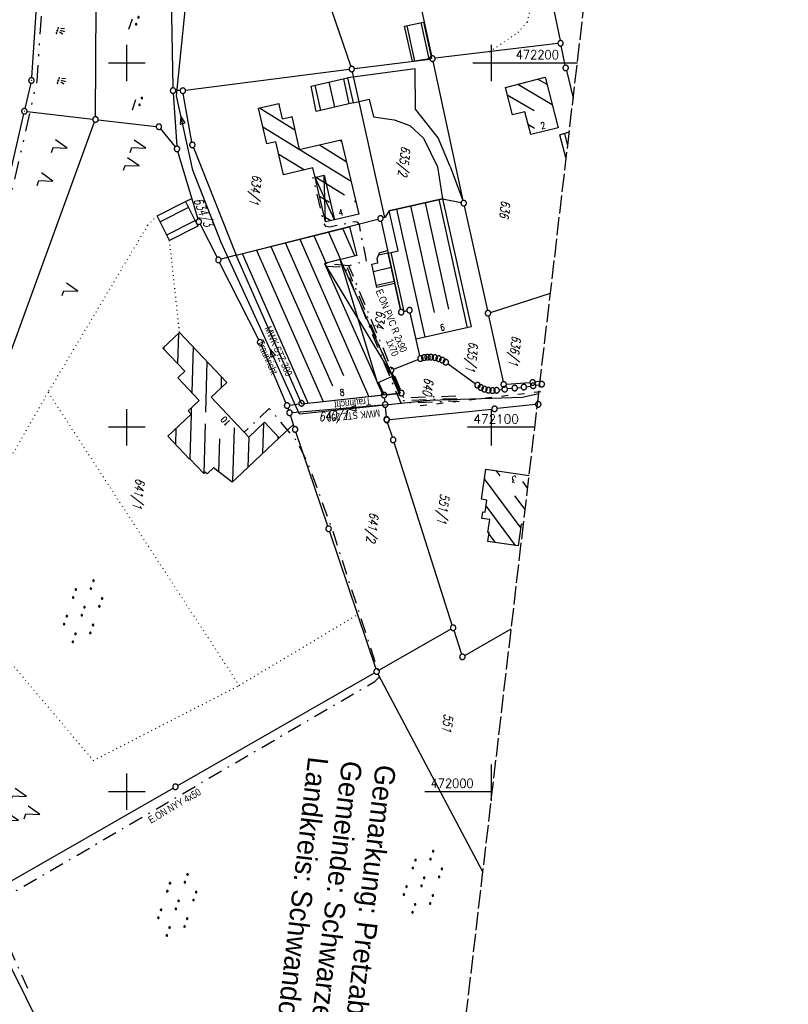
# Model space of a CAD drawing. Extents: x 510637 to 511182, y 471777 to 472747.
# Tile 16 of 42: x 510971 to 511182, y 471942 to 472212. Entities that reach past the tile are written whole.
import ezdxf
from ezdxf.enums import TextEntityAlignment as Align

# ---------------------------------------------------------------- set-up
doc = ezdxf.new("R2010")
doc.units = 0
doc.header["$LTSCALE"] = 10
doc.header["$MEASUREMENT"] = 0
for name, pattern in [('ACAD_ISO03W100', [30, 12, -18]), ('LT00', [0]), ('LT08', [0.42, 0.2, -0.1, 0.02, -0.1]), ('LT09', [0.54, 0.2, -0.1, 0.02, -0.1, 0.02, -0.1]), ('LT14', [0.6, 0.5, -0.1]), ('PUNKTX2_STR', [0.6, 0.1, -0.5])]:
    doc.linetypes.add(name, pattern=pattern)
doc.layers.get('0').update_dxf_attribs({"linetype": 'LT00'})
doc.layers.add('-BLATT_94-RAND', color=7, linetype='LT14', plot=False)
for name, color, linetype in [('ABWASSERLTG', 24, 'LT00'), ('ABWASSERLTG_FLIEßPF', 26, 'Continuous'), ('ABWASSERLTG_TEXT', 26, 'Continuous'), ('DFK_AB_L', 21, 'LT00'), ('DFK_AB_P', 7, 'LT00'), ('DFK_BEB_SCHR', 254, 'LT00'), ('DFK_BEBAUUNG', 250, 'LT00'), ('DFK_FLUR_NR', 250, 'LT00'), ('DFK_GZPKT', 250, 'LT00'), ('DFK_KATASTER', 250, 'LT00'), ('DFK_NUTZUNG', 250, 'LT00'), ('DFK_NUTZUNGSGRENZE', 70, 'PUNKTX2_STR'), ('DFK_TOPO-ANL', 252, 'LT00'), ('GEMARKUNGSGRENZE', 3, 'LT09'), ('GRENZNAME', 250, 'Continuous'), ('STROM_TEXT', 80, 'Continuous'), ('STROM_UNTER', 80, 'LT08'), ('V94_RASTER', 250, 'LT00'), ('WASSERLTG', 130, 'ACAD_ISO03W100')]:
    doc.layers.add(name, color=color, linetype=linetype)
doc.styles.get("Standard").update_dxf_attribs({"font": 'romans.shx'})
doc.styles.add('UNIR-H', font='unir_h.shx', dxfattribs={"width": 0.8})
doc.styles.add('Versorgungsltg', font='ARIAL.TTF', dxfattribs={"width": 0.8, "height": 2})

# ---------------------------------------------------------------- blocks, each defined once
blk = doc.blocks.new('SYMB7110')
at = {"color": 0, "linetype": 'ByBlock'}
for p, q in [((-0.515, 0.392919), (-0.515, 0.367081)), ((-0.51, 0.362895), (-0.51, 0.397105)), ((-0.505, 0.399164), (-0.505, 0.360836)), ((-0.5, 0.360204), (-0.5, 0.399796)), ((-0.495, 0.399164), (-0.495, 0.360836)), ((-0.49, 0.362895), (-0.49, 0.397105)), ((-0.485, 0.392919), (-0.485, 0.367081)), ((-0.48, 0.379874), (-0.48, 0.380145)), ((-0.285, 0.392919), (-0.285, 0.367081)), ((-0.28, 0.362895), (-0.28, 0.397105)), ((-0.275, 0.399164), (-0.275, 0.360836)), ((-0.27, 0.360204), (-0.27, 0.399796)), ((-0.265, 0.399164), (-0.265, 0.360836)), ((-0.26, 0.362895), (-0.26, 0.397105)), ((-0.255, 0.392919), (-0.255, 0.367081)), ((-0.25, 0.379874), (-0.25, 0.380146)), ((0.255, 0.392919), (0.255, 0.367081)), ((0.26, 0.362895), (0.26, 0.397105)), ((0.265, 0.399164), (0.265, 0.360836)), ((0.27, 0.360204), (0.27, 0.399796)), ((0.275, 0.399164), (0.275, 0.360836)), ((0.28, 0.362895), (0.28, 0.397105)), ((0.285, 0.392919), (0.285, 0.367081)), ((0.29, 0.379874), (0.29, 0.380145)), ((0.485, 0.392919), (0.485, 0.367081)), ((0.49, 0.362895), (0.49, 0.397105)), ((0.495, 0.399164), (0.495, 0.360836)), ((0.5, 0.360204), (0.5, 0.399796)), ((0.505, 0.399164), (0.505, 0.360836)), ((0.51, 0.362895), (0.51, 0.397105)), ((0.515, 0.392919), (0.515, 0.367081)), ((0.52, 0.379874), (0.52, 0.380146)), ((-0.9, 0.012919), (-0.9, -0.012919)), ((-0.895, -0.017106), (-0.895, 0.017105)), ((-0.89, 0.019164), (-0.89, -0.019164)), ((-0.885, -0.019797), (-0.885, 0.019796)), ((-0.88, 0.019164), (-0.88, -0.019164)), ((-0.875, -0.017106), (-0.875, 0.017105)), ((-0.87, 0.012919), (-0.87, -0.012919)), ((-0.865, -0.000126), (-0.865, 0.000145)), ((-0.67, 0.012919), (-0.67, -0.012919)), ((-0.665, -0.017106), (-0.665, 0.017105)), ((-0.66, 0.019164), (-0.66, -0.019164)), ((-0.655, -0.019797), (-0.655, 0.019796)), ((-0.65, 0.019164), (-0.65, -0.019164)), ((-0.645, -0.017106), (-0.645, 0.017105)), ((-0.64, 0.012919), (-0.64, -0.012919)), ((-0.635, -0.000126), (-0.635, 0.000145)), ((-0.13, 0.012919), (-0.13, -0.012919)), ((-0.125, -0.017105), (-0.125, 0.017105)), ((-0.12, 0.019164), (-0.12, -0.019164)), ((-0.115, -0.019796), (-0.115, 0.019796)), ((-0.11, 0.019164), (-0.11, -0.019164)), ((-0.105, -0.017105), (-0.105, 0.017105)), ((-0.1, 0.012919), (-0.1, -0.012919)), ((-0.095, -0.000126), (-0.095, 0.000146)), ((0.1, 0.012919), (0.1, -0.012919)), ((0.105, -0.017105), (0.105, 0.017105)), ((0.11, 0.019164), (0.11, -0.019164)), ((0.115, -0.019796), (0.115, 0.019796)), ((0.12, 0.019164), (0.12, -0.019164)), ((0.125, -0.017105), (0.125, 0.017105)), ((0.13, 0.012919), (0.13, -0.012919)), ((0.135, -0.000126), (0.135, 0.000146)), ((0.64, 0.012919), (0.64, -0.012919)), ((0.645, -0.017105), (0.645, 0.017105)), ((0.65, 0.019164), (0.65, -0.019164)), ((0.655, -0.019796), (0.655, 0.019796)), ((0.66, 0.019164), (0.66, -0.019164)), ((0.665, -0.017105), (0.665, 0.017105)), ((0.67, 0.012919), (0.67, -0.012919)), ((0.675, -0.000126), (0.675, 0.000146)), ((0.87, 0.012919), (0.87, -0.012919)), ((0.875, -0.017105), (0.875, 0.017105)), ((0.88, 0.019164), (0.88, -0.019164)), ((0.885, -0.019796), (0.885, 0.019796)), ((0.89, 0.019164), (0.89, -0.019164)), ((0.895, -0.017105), (0.895, 0.017105)), ((0.9, 0.012919), (0.9, -0.012919)), ((0.905, -0.000126), (0.905, 0.000146)), ((-0.515, -0.367081), (-0.515, -0.392919)), ((-0.51, -0.397105), (-0.51, -0.362895)), ((-0.505, -0.360836), (-0.505, -0.399164)), ((-0.5, -0.399796), (-0.5, -0.360204)), ((-0.495, -0.360836), (-0.495, -0.399164)), ((-0.49, -0.397106), (-0.49, -0.362895)), ((-0.485, -0.367081), (-0.485, -0.392919)), ((-0.48, -0.380126), (-0.48, -0.379855)), ((-0.285, -0.367081), (-0.285, -0.392919)), ((-0.28, -0.397105), (-0.28, -0.362895)), ((-0.275, -0.360836), (-0.275, -0.399164)), ((-0.27, -0.399796), (-0.27, -0.360204)), ((-0.265, -0.360836), (-0.265, -0.399164)), ((-0.26, -0.397105), (-0.26, -0.362895)), ((-0.255, -0.367081), (-0.255, -0.392919)), ((-0.25, -0.380126), (-0.25, -0.379855)), ((0.255, -0.367081), (0.255, -0.392919)), ((0.26, -0.397105), (0.26, -0.362895)), ((0.265, -0.360836), (0.265, -0.399164)), ((0.27, -0.399796), (0.27, -0.360204)), ((0.275, -0.360836), (0.275, -0.399164)), ((0.28, -0.397105), (0.28, -0.362895)), ((0.285, -0.367081), (0.285, -0.392919)), ((0.29, -0.380126), (0.29, -0.379855)), ((0.485, -0.367081), (0.485, -0.392919)), ((0.49, -0.397105), (0.49, -0.362895)), ((0.495, -0.360836), (0.495, -0.399164)), ((0.5, -0.399796), (0.5, -0.360204)), ((0.505, -0.360836), (0.505, -0.399164)), ((0.51, -0.397105), (0.51, -0.362895)), ((0.515, -0.367081), (0.515, -0.392919)), ((0.52, -0.380126), (0.52, -0.379855))]:
    blk.add_line(p, q, dxfattribs=at)
for points in [[(-0.48, 0.38), (-0.481981, 0.388678), (-0.48753, 0.395637), (-0.49555, 0.399499), (-0.50445, 0.399499), (-0.51247, 0.395637), (-0.518019, 0.388678), (-0.52, 0.38), (-0.518019, 0.371322), (-0.51247, 0.364363), (-0.50445, 0.360501), (-0.49555, 0.360501), (-0.48753, 0.364363), (-0.481981, 0.371322), (-0.48, 0.38)], [(-0.25, 0.38), (-0.251981, 0.388678), (-0.25753, 0.395637), (-0.26555, 0.399499), (-0.27445, 0.399499), (-0.28247, 0.395637), (-0.288019, 0.388678), (-0.29, 0.38), (-0.288019, 0.371322), (-0.28247, 0.364363), (-0.27445, 0.360501), (-0.26555, 0.360501), (-0.25753, 0.364363), (-0.251981, 0.371322), (-0.25, 0.38)], [(0.29, 0.38), (0.288019, 0.388678), (0.28247, 0.395637), (0.27445, 0.399499), (0.26555, 0.399499), (0.25753, 0.395637), (0.251981, 0.388678), (0.25, 0.38), (0.251981, 0.371322), (0.25753, 0.364363), (0.26555, 0.360501), (0.27445, 0.360501), (0.28247, 0.364363), (0.288019, 0.371322), (0.29, 0.38)], [(0.52, 0.38), (0.518019, 0.388678), (0.51247, 0.395637), (0.50445, 0.399499), (0.495549, 0.399499), (0.48753, 0.395637), (0.481981, 0.388678), (0.48, 0.38), (0.481981, 0.371322), (0.48753, 0.364363), (0.495549, 0.360501), (0.50445, 0.360501), (0.51247, 0.364363), (0.518019, 0.371322), (0.52, 0.38)], [(-0.865, 0), (-0.866981, 0.008678), (-0.87253, 0.015637), (-0.88055, 0.019498), (-0.88945, 0.019498), (-0.89747, 0.015637), (-0.903019, 0.008678), (-0.905, 0)], [(-0.905, 0), (-0.903019, -0.008678), (-0.89747, -0.015637), (-0.88945, -0.019499), (-0.88055, -0.019499), (-0.87253, -0.015637), (-0.866981, -0.008678), (-0.865, 0)], [(-0.635, 0), (-0.636981, 0.008678), (-0.64253, 0.015637), (-0.65055, 0.019498), (-0.65945, 0.019498), (-0.66747, 0.015637), (-0.673019, 0.008678), (-0.675, 0)], [(-0.675, 0), (-0.673019, -0.008678), (-0.66747, -0.015637), (-0.65945, -0.019499), (-0.65055, -0.019499), (-0.64253, -0.015637), (-0.636981, -0.008678), (-0.635, 0)], [(-0.095, 0), (-0.096981, 0.008678), (-0.10253, 0.015637), (-0.11055, 0.019499), (-0.11945, 0.019499), (-0.12747, 0.015637), (-0.133019, 0.008678), (-0.135, 0)], [(-0.135, 0), (-0.133019, -0.008678), (-0.12747, -0.015637), (-0.11945, -0.019499), (-0.11055, -0.019499), (-0.10253, -0.015637), (-0.096981, -0.008678), (-0.095, 0)], [(0.135, 0), (0.133019, 0.008678), (0.12747, 0.015637), (0.11945, 0.019499), (0.11055, 0.019499), (0.10253, 0.015637), (0.096981, 0.008678), (0.095, 0)], [(0.095, 0), (0.096981, -0.008678), (0.10253, -0.015637), (0.11055, -0.019499), (0.11945, -0.019499), (0.12747, -0.015637), (0.133019, -0.008678), (0.135, 0)], [(0.675, 0), (0.673019, 0.008678), (0.66747, 0.015637), (0.65945, 0.019499), (0.65055, 0.019499), (0.64253, 0.015637), (0.636981, 0.008678), (0.635, 0)], [(0.635, 0), (0.636981, -0.008678), (0.64253, -0.015637), (0.65055, -0.019499), (0.65945, -0.019499), (0.66747, -0.015637), (0.673019, -0.008678), (0.675, 0)], [(0.905, 0), (0.903019, 0.008678), (0.89747, 0.015637), (0.88945, 0.019499), (0.88055, 0.019499), (0.87253, 0.015637), (0.866981, 0.008678), (0.865, 0)], [(0.865, 0), (0.866981, -0.008678), (0.87253, -0.015637), (0.88055, -0.019499), (0.88945, -0.019499), (0.89747, -0.015637), (0.903019, -0.008678), (0.905, 0)], [(-0.48, -0.38), (-0.481981, -0.371322), (-0.48753, -0.364363), (-0.49555, -0.360501), (-0.50445, -0.360501), (-0.51247, -0.364363), (-0.518019, -0.371322), (-0.52, -0.38), (-0.518019, -0.388678), (-0.51247, -0.395637), (-0.50445, -0.399499), (-0.49555, -0.399499), (-0.48753, -0.395637), (-0.481981, -0.388678), (-0.48, -0.38)], [(-0.25, -0.38), (-0.251981, -0.371322), (-0.25753, -0.364363), (-0.26555, -0.360501), (-0.27445, -0.360501), (-0.28247, -0.364363), (-0.288019, -0.371322), (-0.29, -0.38), (-0.288019, -0.388678), (-0.28247, -0.395637), (-0.27445, -0.399499), (-0.26555, -0.399499), (-0.25753, -0.395637), (-0.251981, -0.388678), (-0.25, -0.38)], [(0.29, -0.38), (0.288019, -0.371322), (0.28247, -0.364363), (0.27445, -0.360501), (0.26555, -0.360501), (0.25753, -0.364363), (0.251981, -0.371322), (0.25, -0.38), (0.251981, -0.388678), (0.25753, -0.395637), (0.26555, -0.399499), (0.27445, -0.399499), (0.28247, -0.395637), (0.288019, -0.388678), (0.29, -0.38)], [(0.52, -0.38), (0.518019, -0.371322), (0.51247, -0.364363), (0.50445, -0.360501), (0.495549, -0.360501), (0.48753, -0.364363), (0.481981, -0.371322), (0.48, -0.38), (0.481981, -0.388678), (0.48753, -0.395637), (0.495549, -0.399499), (0.50445, -0.399499), (0.51247, -0.395637), (0.518019, -0.388678), (0.52, -0.38)]]:
    blk.add_lwpolyline(points, dxfattribs=at)
blk = doc.blocks.new('SYMB7221')
at = {"color": 0, "linetype": 'ByBlock'}
for p, q in [((0, 0.435), (-0.11, 0.065)), ((0.11, 0.065), (0, 0.435)), ((0.25, 0.065), (0.11, 0.065)), ((-0.35, -0.065), (-0.46, -0.435)), ((0.35, -0.065), (0.24, -0.435))]:
    blk.add_line(p, q, dxfattribs=at)
for points in [[(-0.1, -0.435), (-0.24, -0.435), (-0.35, -0.065)], [(0.6, -0.435), (0.46, -0.435), (0.35, -0.065)]]:
    blk.add_lwpolyline(points, dxfattribs=at)
blk = doc.blocks.new('SYMB7271')
at = {"color": 0, "linetype": 'ByBlock'}
for p, q in [((-0.215, 0.087919), (-0.215, 0.062081)), ((-0.21, 0.057895), (-0.21, 0.092105)), ((-0.205, 0.094164), (-0.205, 0.055836)), ((-0.2, 0.055204), (-0.2, 0.094796)), ((-0.195, 0.094164), (-0.195, 0.055836)), ((-0.19, 0.057895), (-0.19, 0.092105)), ((-0.185, 0.087919), (-0.185, 0.062081)), ((-0.18, 0.074874), (-0.18, 0.075146)), ((-0.015, 0.087919), (-0.015, 0.062081)), ((-0.01, 0.057895), (-0.01, 0.092105)), ((-0.005, 0.094164), (-0.005, 0.055836)), ((0, 0.055204), (0, 0.094796)), ((0.005, 0.094164), (0.005, 0.055836)), ((0.01, 0.057895), (0.01, 0.092105)), ((0.015, 0.087919), (0.015, 0.062081)), ((0.02, 0.074874), (0.02, 0.075146)), ((-0.1, -0.075), (0.2, -0.075))]:
    blk.add_line(p, q, dxfattribs=at)
for points in [[(-0.18, 0.075), (-0.181981, 0.083678), (-0.18753, 0.090637), (-0.19555, 0.094499), (-0.20445, 0.094499), (-0.21247, 0.090637), (-0.218019, 0.083678), (-0.22, 0.075), (-0.218019, 0.066322), (-0.21247, 0.059363), (-0.20445, 0.055501), (-0.19555, 0.055501), (-0.18753, 0.059363), (-0.181981, 0.066322), (-0.18, 0.075)], [(0.00445, 0.094499), (-0.00445, 0.094499), (-0.01247, 0.090637), (-0.018019, 0.083678), (-0.02, 0.075), (-0.018019, 0.066322), (-0.01247, 0.059363), (-0.00445, 0.055501)], [(-0.00445, 0.055501), (0.00445, 0.055501), (0.01247, 0.059363), (0.018019, 0.066322), (0.02, 0.075)], [(0.02, 0.075), (0.018019, 0.083678), (0.01247, 0.090637), (0.00445, 0.094499)]]:
    blk.add_lwpolyline(points, dxfattribs=at)
blk = doc.blocks.new('SYMB7191')
at = {"color": 0, "linetype": 'ByBlock'}
for p, q in [((-0.05, 0), (-0.08, 0.1)), ((0, 0), (0, 0.12)), ((0.05, 0), (0.08, 0.1)), ((-0.039898, -0.076651), (-0.039898, -0.063349)), ((-0.019898, -0.076091), (-0.019898, -0.063909)), ((0.030102, -0.076652), (0.030102, -0.063349)), ((0.050102, -0.076091), (0.050102, -0.063909)), ((0.100102, -0.076652), (0.100102, -0.063349)), ((0.120102, -0.076091), (0.120102, -0.063909))]:
    blk.add_line(p, q, dxfattribs=at)
for points in [[(-0.018, -0.07), (-0.021515, -0.061515), (-0.03, -0.058), (-0.038485, -0.061515), (-0.042, -0.07), (-0.038485, -0.078485), (-0.03, -0.082), (-0.021515, -0.078485), (-0.018, -0.07)], [(0.052, -0.07), (0.048485, -0.061515), (0.04, -0.058), (0.031515, -0.061515), (0.028, -0.07), (0.031515, -0.078485), (0.04, -0.082), (0.048485, -0.078485), (0.052, -0.07)], [(0.122, -0.07), (0.118485, -0.061515), (0.11, -0.058), (0.101515, -0.061515), (0.098, -0.07), (0.101515, -0.078485), (0.11, -0.082), (0.118485, -0.078485), (0.122, -0.07)]]:
    blk.add_lwpolyline(points, dxfattribs=at)
blk = doc.blocks.new('SYMB7010')
at = {"color": 0, "linetype": 'ByBlock'}
for points in [[(-0.031408, 0.499213), (-0.093728, 0.49134), (-0.15457, 0.475719), (-0.212975, 0.452595), (-0.268021, 0.422333), (-0.31884, 0.385411), (-0.36463, 0.342411), (-0.40467, 0.29401), (-0.438329, 0.240973), (-0.465074, 0.184136), (-0.484486, 0.124395), (-0.496256, 0.062692), (-0.5002, 0)], [(-0.5002, 0), (-0.496256, -0.062692), (-0.484486, -0.124395), (-0.465075, -0.184136), (-0.438329, -0.240973), (-0.404671, -0.29401), (-0.36463, -0.342411), (-0.31884, -0.385411), (-0.268021, -0.422333), (-0.212975, -0.452595), (-0.154571, -0.475719), (-0.093728, -0.49134), (-0.031408, -0.499213), (0.031408, -0.499213)], [(0.5002, 0), (0.496256, 0.062692), (0.484485, 0.124395), (0.465074, 0.184136), (0.438329, 0.240973), (0.40467, 0.29401), (0.36463, 0.342411), (0.31884, 0.385411), (0.268021, 0.422333), (0.212975, 0.452595), (0.15457, 0.475719), (0.093728, 0.49134), (0.031408, 0.499213), (-0.031408, 0.499213)], [(0.031408, -0.499213), (0.093728, -0.491341), (0.15457, -0.475719), (0.212975, -0.452595), (0.268021, -0.422333), (0.31884, -0.385411), (0.36463, -0.342411), (0.404671, -0.294011), (0.438329, -0.240974), (0.465075, -0.184136), (0.484486, -0.124395), (0.496256, -0.062692), (0.500201, 0)]]:
    blk.add_lwpolyline(points, dxfattribs=at)
blk = doc.blocks.new('SYMB0003')
at = {"color": 0, "linetype": 'ByBlock'}
for p, q in [((-0.015712, 0), (0.010166, 0.012015)), ((0, -0.021257), (-0.015712, 0)), ((0.010166, 0.012015), (0, -0.021257))]:
    blk.add_line(p, q, dxfattribs=at)
for points in [[(-0.031395, 0.499013), (-0.093691, 0.491144), (-0.154509, 0.475528), (-0.21289, 0.452414), (-0.267913, 0.422164), (-0.318712, 0.385257), (-0.364484, 0.342274), (-0.404509, 0.293893), (-0.438154, 0.240877), (-0.464888, 0.184062), (-0.484292, 0.124345), (-0.496058, 0.062667), (-0.5, 0)], [(-0.5, 0), (-0.496058, -0.062667), (-0.484292, -0.124345), (-0.464888, -0.184062), (-0.438154, -0.240877), (-0.404509, -0.293893), (-0.364485, -0.342274), (-0.318712, -0.385257), (-0.267914, -0.422164), (-0.21289, -0.452414), (-0.154509, -0.475529), (-0.093691, -0.491144), (-0.031395, -0.499014), (0.031395, -0.499014)], [(0.5, 0), (0.496057, 0.062667), (0.484292, 0.124345), (0.464888, 0.184062), (0.438153, 0.240877), (0.404509, 0.293893), (0.364484, 0.342274), (0.318712, 0.385257), (0.267913, 0.422164), (0.21289, 0.452414), (0.154509, 0.475528), (0.093691, 0.491144), (0.031395, 0.499013), (-0.031395, 0.499013)], [(0.031395, -0.499014), (0.093691, -0.491144), (0.154509, -0.475529), (0.21289, -0.452414), (0.267914, -0.422164), (0.318712, -0.385257), (0.364485, -0.342274), (0.404509, -0.293893), (0.438154, -0.240877), (0.464889, -0.184062), (0.484292, -0.124345), (0.496058, -0.062667), (0.5, 0)]]:
    blk.add_lwpolyline(points, dxfattribs=at)
blk = doc.blocks.new('ABWASSER-FLIEßPF')
at = {"layer": 'ABWASSERLTG_FLIEßPF'}
for p, q in [((0, 0), (-0.211, 0.07)), ((-0.211, 0.07), (-0.211, -0.07)), ((-0.211, -0.07), (0, 0))]:
    blk.add_line(p, q, dxfattribs=at)
blk = doc.blocks.new('SYMB7222')
at = {"color": 0, "linetype": 'ByBlock'}
blk.add_line((0, 0.185), (-0.11, -0.185), dxfattribs=at)
blk.add_lwpolyline([(0.25, -0.185), (0.11, -0.185), (0, 0.185)], dxfattribs=at)

msp = doc.modelspace()

# ---------------------------------------------------------------- linework, layer by layer
at = {"layer": '-BLATT_94-RAND'}
msp.add_lwpolyline([(510744.52, 472747.01), (510637.26, 471828.25), (511074.29, 471777.23), (511181.55, 472695.99), (510744.52, 472747.01)], dxfattribs=at)
at = {"layer": 'ABWASSERLTG', "flags": 128}
msp.add_lwpolyline([(511113.04, 472109.13), (511108.53, 472108.13), (511083.16, 472107.36), (511047.4, 472103.62), (511036.66, 472127.18), (511025.93, 472150.73), (511018.09, 472170.53), (511013.63, 472190.92), (511019.55, 472249.61), (511025.67, 472284.32), (511009.72, 472288.09), (510999.66, 472289.3), (510993.33, 472313.48), (510984.25, 472349.64), (510982.77, 472360.62)], dxfattribs=at)
at = {"layer": 'DFK_AB_L'}
for p, q in [((510977.53, 472251.62), (510973.85, 472195.95)), ((510973.63, 472194.47), (510972.04, 472187.46)), ((510967.47, 472167.16), (510971.71, 472186))]:
    msp.add_line(p, q, dxfattribs=at)
at = {"layer": 'DFK_BEB_SCHR'}
for p, q in [((511076.86, 472210.19), (511078.99, 472200.52)), ((511082.96, 472201.1), (511080.76, 472211.06)), ((511051.63, 472193.89), (511053.16, 472186.94)), ((511057.06, 472187.84), (511055.53, 472194.76)), ((511059.43, 472195.64), (511060.96, 472188.74)), ((511107.28, 472194.13), (511116.75, 472188.56)), ((511115.33, 472194.03), (511112.75, 472195.55)), ((511111.79, 472186.84), (511104.43, 472191.17)), ((511036.44, 472187.65), (511046.11, 472181.66)), ((511110.09, 472183.2), (511111.92, 472182.12)), ((511061.53, 472167.41), (511037.31, 472182.4)), ((511120.1, 472180.62), (511120.99, 472177.23)), ((511052.86, 472177.48), (511060.23, 472172.91)), ((511058.94, 472178.42), (511058.42, 472178.74)), ((511041.72, 472174.97), (511048.73, 472170.63)), ((511043.2, 472169.35), (511042.99, 472169.48)), ((511051.63, 472168.83), (511059.72, 472163.82)), ((511055.63, 472161.65), (511052.91, 472163.34)), ((511062.46, 472162.12), (511062.82, 472161.9)), ((511081.84, 472161.6), (511088.31, 472132.38)), ((511093.53, 472127.3), (511085.75, 472162.47)), ((511016.92, 472160.3), (511009.18, 472156.4)), ((511074.03, 472159.88), (511081.82, 472124.7)), ((511084.4, 472131.52), (511077.94, 472160.74)), ((511010.97, 472152.82), (511018.71, 472156.72)), ((511054.19, 472157.84), (511056.02, 472156.7)), ((511055.32, 472153.54), (511058.62, 472146.04)), ((511062.56, 472147.02), (511059.26, 472154.51)), ((511059.55, 472114.13), (511043.5, 472150.61)), ((511047.44, 472151.58), (511066.45, 472108.38)), ((511054.69, 472145.06), (511051.38, 472152.56)), ((511031.68, 472147.67), (511049.8, 472106.51)), ((511053.96, 472106.97), (511035.62, 472148.65)), ((511039.56, 472149.63), (511056.41, 472111.35)), ((511071.72, 472147.81), (511069.08, 472147.2)), ((511076.15, 472131.77), (511072.57, 472147.96)), ((511067.69, 472142.78), (511072.58, 472143.91)), ((511073.45, 472140), (511068.55, 472138.87)), ((511014.03, 472117.39), (511014.27, 472125.84)), ((511010.15, 472121.96), (511010.14, 472121.51)), ((511018.16, 472122.13), (511017.81, 472109.49)), ((511021.66, 472104.14), (511022.05, 472118.01)), ((511025.93, 472113.89), (511025.85, 472110.78)), ((511074.79, 472109.32), (511072.73, 472113.95)), ((511069.08, 472112.32), (511070.62, 472108.85)), ((511017.69, 472105.32), (511017.64, 472103.57)), ((511017.64, 472103.55), (511017.3, 472091.33)), ((511013.41, 472095.29), (511013.53, 472099.67)), ((511021.19, 472087.34), (511021.57, 472100.96)), ((511029.13, 472085.08), (511029.54, 472099.8)), ((511037.35, 472092.85), (511037.58, 472101.22)), ((511025.46, 472096.86), (511025.2, 472087.75)), ((511033.47, 472097.32), (511033.24, 472088.97)), ((511041.48, 472097.4), (511041.46, 472096.74)), ((511098.11, 472085.81), (511108.11, 472072.33)), ((511102.49, 472086.62), (511101.4, 472088.09)), ((511108.6, 472085.1), (511110.01, 472083.2)), ((511109.33, 472077.4), (511106.53, 472081.17)), ((511106.7, 472067.52), (511098.59, 472078.45)), ((511099.4, 472070.65), (511101.11, 472068.35))]:
    msp.add_line(p, q, dxfattribs=at)
at = {"layer": 'DFK_BEBAUUNG'}
for p, q in [((511051.69, 472168.59), (511054.16, 472169.19)), ((511057, 472156.93), (511051.69, 472168.59)), ((511054.53, 472156.36), (511054.16, 472169.19)), ((511054.16, 472169.19), (511057, 472156.93)), ((511058.59, 472146.03), (511054.26, 472144.95)), ((511054.26, 472144.95), (511072.93, 472114.04)), ((511054.26, 472144.95), (511068.8, 472112.2)), ((511068.8, 472112.2), (511058.59, 472146.03)), ((511058.59, 472146.03), (511072.93, 472114.04)), ((511075.15, 472132.31), (511073.56, 472139.48)), ((511076.87, 472131.94), (511076.04, 472131.75)), ((511068.8, 472112.2), (511072.93, 472114.04))]:
    msp.add_line(p, q, dxfattribs=at)
for points in [[(511078.36, 472200.43, 0), (511076.24, 472210.05, 0), (511081.39, 472211.2, 0), (511083.6, 472201.19, 0), (511078.36, 472200.43, 0)], [(511060.58, 472195.9, 0), (511062.1, 472189, 0), (511051.92, 472186.65, 0), (511050.58, 472193.65, 0), (511060.58, 472195.9, 0)], [(511110.84, 472180.31, 0), (511109.21, 472186.59, 0), (511105.84, 472185.71, 0), (511103.89, 472193.24, 0), (511114.8, 472196.09, 0), (511118.4, 472182.21, 0), (511110.84, 472180.31, 0)], [(511058.84, 472178.84, 0), (511063.63, 472158.47, 0), (511057, 472156.93, 0), (511054.53, 472156.36, 0), (511051.69, 472168.59, 0), (511051.09, 472171.18, 0), (511043.03, 472169.31, 0), (511040.93, 472178.37, 0), (511038.4, 472177.78, 0), (511036.1, 472187.57, 0), (511041.71, 472188.87, 0), (511041.85, 472188.24, 0), (511042.66, 472184.67, 0), (511045.07, 472185.22, 0), (511045.29, 472185.27, 0), (511047.34, 472176.23, 0), (511058.84, 472178.84, 0)], [(511120.57, 472173.66, 0), (511118.85, 472180.22, 0), (511121.44, 472181.05, 0)], [(511019.48, 472155.19, 0), (511011.73, 472151.29, 0), (511008.35, 472158.07, 0), (511016.09, 472161.95, 0), (511019.48, 472155.19, 0)], [(511073.56, 472139.48, 0), (511071.73, 472147.75, 0), (511074.49, 472148.43, 0), (511072.02, 472159.43, 0), (511086.66, 472162.67, 0), (511094.53, 472127.52, 0), (511079.39, 472124.16, 0), (511077.76, 472131.38, 0)], [(511048.03, 472106.31, 0), (511030.01, 472147.26, 0), (511061.1, 472154.97, 0), (511063.13, 472147.16, 0), (511054.26, 472144.95, 0), (511068.8, 472112.2, 0), (511070.31, 472108.81, 0), (511048.03, 472106.31, 0)], [(511073.56, 472139.48, 0), (511068.66, 472138.35, 0), (511067.26, 472144.75, 0), (511068.93, 472145.1, 0), (511068.67, 472146.33, 0), (511069.39, 472147.88, 0), (511069.49, 472147.99, 0), (511071.57, 472148.47, 0), (511071.73, 472147.75, 0), (511073.56, 472139.48, 0)], [(511041.8, 472097.06, 0), (511030.09, 472085.99, 0), (511028.95, 472084.91, 0), (511023.78, 472088.82, 0), (511022.06, 472087.21, 0), (511021.53, 472087.74, 0), (511021.13, 472087.27, 0), (511017.3, 472091.33, 0), (511017.22, 472091.25, 0), (511011.28, 472097.54, 0), (511017.65, 472103.56, 0), (511016.79, 472104.47, 0), (511019.84, 472107.34, 0), (511014, 472113.53, 0), (511015.94, 472115.36, 0), (511009.92, 472121.74, 0), (511014.48, 472126.04, 0), (511027.45, 472112.28, 0), (511023.11, 472108.21, 0), (511033.44, 472097.29, 0), (511037.74, 472101.37, 0), (511041.8, 472097.06, 0)], [(511070.31, 472108.81, 0), (511068.8, 472112.2, 0), (511072.93, 472114.04, 0), (511075.02, 472109.35, 0), (511070.31, 472108.81, 0)], [(511108.86, 472073.31, 0), (511108.27, 472073.4, 0), (511107.38, 472067.42, 0), (511099.12, 472068.64, 0), (511099.46, 472071.07, 0), (511099.07, 472071.12, 0), (511099.6, 472074.69, 0), (511097.44, 472074.97, 0), (511097.73, 472076.76, 0), (511098.33, 472076.67, 0), (511098.82, 472080, 0), (511097.3, 472080.22, 0), (511098.5, 472088.51, 0), (511110.43, 472086.76, 0)]]:
    msp.add_polyline3d(points, dxfattribs=at)
at = {"layer": 'DFK_KATASTER'}
for p, q in [((511011.85, 472232.12), (511012.66, 472193.15)), ((511052.26, 472225.88), (511061.49, 472199.03)), ((511083.73, 472201.9), (511078.53, 472225.64)), ((511115.83, 472220.9), (511118.9, 472206.11)), ((510991.39, 472185.23), (510991.54, 472215.75)), ((511118.31, 472205.29), (511084.63, 472201.26)), ((511120.3, 472199.35), (511119.2, 472204.65)), ((511062.47, 472198.42), (511083.15, 472201.07)), ((511092.3, 472162.23), (511084.05, 472200.44)), ((511060.99, 472198.22), (511016.11, 472192.47)), ((511070.83, 472157.6), (511061.89, 472197.59)), ((511120.63, 472197.89), (511122.52, 472190.34)), ((511012.73, 472191.65), (511013.72, 472177.14)), ((511014.62, 472192.38), (511013.43, 472192.39)), ((511017.85, 472178.22), (511015.5, 472191.63)), ((510972.62, 472186.64), (510990.65, 472184.57)), ((510959.91, 472098.2), (510991.13, 472183.78)), ((510992.14, 472184.39), (511008.06, 472182.57)), ((511009.27, 472181.9), (511013.3, 472176.97)), ((511019.54, 472157.13), (511013.99, 472175.67)), ((511018.26, 472176.78), (511030.01, 472147.26)), ((511086.66, 472162.67), (511072.02, 472159.43)), ((511086.66, 472162.67), (511091.72, 472161.65)), ((511072.02, 472159.43), (511070.83, 472157.6)), ((511092.62, 472160.77), (511098.96, 472132.02)), ((511020.09, 472155.74), (511024.79, 472146.6)), ((511030.01, 472147.26), (511068.88, 472157.11)), ((511069.77, 472156.56), (511075.15, 472132.31)), ((511070.83, 472157.6), (511070.34, 472157.47)), ((511036.22, 472123.98), (511025.47, 472145.26)), ((511030.01, 472147.26), (511025.85, 472146.13)), ((511099.83, 472131.52), (511116.27, 472136.77)), ((511076.04, 472131.75), (511076.87, 472131.94)), ((511080.42, 472119.58), (511077.76, 472131.38)), ((511099.28, 472130.56), (511103.26, 472112.49)), ((511036.85, 472122.62), (511043.68, 472106.65)), ((511073.24, 472115.92), (511079.88, 472118.57)), ((511088.16, 472117.41), (511095.65, 472111.97)), ((511075.03, 472110.06), (511072.85, 472114.96)), ((511112.11, 472112.46), (511113.46, 472112.77)), ((511102.24, 472110.24), (511102.97, 472110.34)), ((511104.17, 472111.81), (511110.63, 472112.24)), ((511105.71, 472110.67), (511104.46, 472110.52)), ((511107.2, 472110.83), (511108.21, 472110.95)), ((511109.7, 472111.13), (511110.78, 472111.29)), ((511112.26, 472111.52), (511113.15, 472111.67)), ((511069.83, 472108.75), (511048.03, 472106.31)), ((511070.67, 472108.09), (511070.81, 472106.96)), ((511071.33, 472108.92), (511074.6, 472109.29)), ((511044.21, 472105.25), (511044.4, 472104.69)), ((511044.71, 472106.07), (511047.21, 472106.45)), ((511045.39, 472104.04), (511070.15, 472106.16)), ((511071.23, 472102.89), (511070.97, 472105.47)), ((511072.1, 472102.08), (511100.17, 472104.97)), ((511112.18, 472106.21), (511101.67, 472105.13)), ((511045.94, 472100.12), (511044.88, 472103.27)), ((511072.87, 472097.23), (511071.58, 472101.29)), ((511055.14, 472072.84), (511046.42, 472098.7)), ((511089.32, 472045.68), (511073.33, 472095.81)), ((511055.62, 472071.42), (511068.34, 472033.67)), ((511088.9, 472044.6), (511069.23, 472033.33)), ((511089.78, 472044.26), (511091.87, 472037.7)), ((511092.75, 472037.36), (511105.51, 472044.67)), ((511013.99, 472001.69), (511067.93, 472032.59)), ((511068.93, 472032.3), (511097.71, 471977.86)), ((510959.69, 471970.59), (511012.69, 472000.95)), ((510986.38, 471915.04), (510959.37, 471969.55))]:
    msp.add_line(p, q, dxfattribs=at)
at = {"layer": 'DFK_NUTZUNG'}
for p, q in [((511016.09, 472161.95), (511017.83, 472162.82)), ((511045.72, 472100.77), (511041.8, 472097.06))]:
    msp.add_line(p, q, dxfattribs=at)
at = {"layer": 'DFK_NUTZUNGSGRENZE', "ltscale": 0.2}
for p, q in [((511109.93, 472211.19), (511110.64, 472214.06)), ((511107.42, 472208.4), (511109.93, 472211.19)), ((511099.57, 472203.05), (511107.42, 472208.4)), ((511005.71, 472155.4), (511008.35, 472158.07)), ((511005.71, 472155.4), (510978.37, 472109.61)), ((511014.48, 472126.04), (511011.73, 472151.29)), ((510978.37, 472109.61), (510948.91, 472058.12)), ((510978.37, 472109.61), (511030.82, 472029.11)), ((510948.91, 472058.12), (510990.79, 472008.55)), ((511030.82, 472029.11), (511063.32, 472048.57)), ((510990.79, 472008.55), (511030.82, 472029.11))]:
    msp.add_line(p, q, dxfattribs=at)
at = {"layer": 'DFK_TOPO-ANL'}
for p, q in [((511079.17, 472198.39), (511060.58, 472195.9)), ((511079.23, 472187.29), (511079.17, 472198.39)), ((511062.1, 472189), (511066.53, 472190.02)), ((511066.53, 472190.02), (511067.68, 472185.22)), ((511085.42, 472179.47), (511079.23, 472187.29)), ((511067.68, 472185.22), (511073.4, 472184.41)), ((511073.4, 472184.41), (511077.64, 472182.85)), ((511077.64, 472182.85), (511081.42, 472179.37)), ((511081.42, 472179.37), (511085.31, 472171.48)), ((511088.71, 472171.56), (511085.42, 472179.47)), ((511085.31, 472171.48), (511086.66, 472162.67)), ((511088.71, 472171.56), (511092.2, 472162.2))]:
    msp.add_line(p, q, dxfattribs=at)
at = {"layer": 'GEMARKUNGSGRENZE', "ltscale": 2.5, "flags": 128}
msp.add_lwpolyline([(511046.03, 472711.81), (511031.93, 472691.27), (510996.41, 472627.33), (510946.88, 472521.12), (510931.14, 472471.16), (510904.27, 472356.96), (510903.97, 472355.51), (510901.21, 472342.3), (510941.59, 472335.04), (510971, 472327.67), (510993.45, 472322.39), (511002.82, 472295.22), (510981.46, 472288.09), (510979.08, 472252.27), (510975.29, 472194.98), (510973.33, 472186.4), (510968.72, 472165.9), (510952.99, 472136.27), (510921.26, 472097.63), (510905.04, 472075.84), (510893.26, 472050.56), (510892, 472047.86), (510887.62, 472022.35), (510889.46, 471975.29), (510899.31, 471911.87), (510912.91, 471849.01), (510924.68, 471794.7)], dxfattribs=at)
at = {"layer": 'STROM_UNTER', "ltscale": 2, "flags": 128}
for points in [[(511090.34, 472108.53), (511076.04, 472108.02), (511060.94, 472144.34), (511064.72, 472145.41), (511065.84, 472145.5), (511065.42, 472147.69), (511064.76, 472150.63), (511063.83, 472155.63), (511063.32, 472156.33), (511062.71, 472156.38), (511055.58, 472154.93), (511054.74, 472155.07), (511054.14, 472155.86), (511051.1, 472168.64)], [(511060.94, 472144.34), (511054.26, 472144.95)], [(511054.55, 472144.2), (511059.77, 472144.02), (511075.16, 472106.66), (511090.59, 472107.22)], [(511090.59, 472107.82), (511075.67, 472107.26), (511060.24, 472144.39)], [(510972.79, 471945.96), (510965.37, 471962.69), (510965.08, 471964.43), (510964.79, 471968.8), (510965.51, 471970.83), (510970.03, 471973.01), (511068.06, 472030.24), (511069.32, 472031.43), (511069.15, 472032.62), (511056.26, 472072.38), (511050.26, 472088.7), (511046.93, 472095.88), (511045.6, 472097.5), (511039.08, 472105.12), (511032.19, 472098.61)]]:
    msp.add_lwpolyline(points, dxfattribs=at)
at = {"layer": 'V94_RASTER'}
for p, q in [((511000, 472195), (511000, 472205)), ((511100, 472205), (511100, 472195)), ((510995, 472200), (511005, 472200)), ((511095, 472200), (511105, 472200)), ((511105.15, 472200), (511123.65, 472200)), ((511000, 472095), (511000, 472105)), ((511100, 472105), (511100, 472095)), ((511005, 472100), (510995, 472100)), ((511111.97, 472100), (511093.47, 472100)), ((511100, 472007.44), (511100, 471997.44)), ((511000, 471995), (511000, 472005)), ((510995, 472000), (511005, 472000)), ((511081.8, 472000), (511100.3, 472000))]:
    msp.add_line(p, q, dxfattribs=at)
at = {"layer": 'WASSERLTG', "ltscale": 0.015, "flags": 128}
for points in [[(511080.52, 472105.94), (511114.19, 472109.88)], [(511080.52, 472105.94), (511113.11, 472109.76)]]:
    msp.add_lwpolyline(points, dxfattribs=at)

# ---------------------------------------------------------------- block references
at = {"layer": 'ABWASSERLTG_FLIEßPF', "zscale": 10}
for p, xscale, yscale, rotation in [((511014.83, 472185.42), 10.00000000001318, 9.999999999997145, 102.3465422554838), ((511039.3, 472121.4), 10.00000000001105, 10, 114.5013233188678), ((511060.75, 472105.02), 10.00000000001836, 10, 185.9643999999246)]:
    msp.add_blockref('ABWASSER-FLIEßPF', p, dxfattribs=dict(at, xscale=xscale, yscale=yscale, rotation=rotation))
at = {"layer": 'DFK_AB_P', "xscale": 1.499999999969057, "yscale": 1.5, "zscale": 1.5, "rotation": 251.2881100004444}
for p in [(510973.8, 472195.2), (510971.87, 472186.73)]:
    msp.add_blockref('SYMB0003', p, dxfattribs=at)
at = {"layer": 'DFK_GZPKT', "xscale": 1.499999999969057, "yscale": 1.5, "zscale": 1.5, "rotation": 251.2881100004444}
for p in [(511119.05, 472205.38), (511083.89, 472201.17), (511061.73, 472198.32), (511120.45, 472198.62), (511012.68, 472192.4), (511015.37, 472192.37), (510991.39, 472184.48), (511008.8, 472182.48), (511017.98, 472177.48), (511013.77, 472176.39), (511092.46, 472161.5), (511019.75, 472156.41), (511069.61, 472157.29), (511025.13, 472145.93), (511075.31, 472131.58), (511077.6, 472132.11), (511099.12, 472131.29), (511036.56, 472123.31), (511080.58, 472118.85), (511081.6, 472119.13), (511082.54, 472119.23), (511083.45, 472119.23), (511084.53, 472119.11), (511085.56, 472118.82), (511086.58, 472118.42), (511087.55, 472117.85), (511072.54, 472115.64), (511103.42, 472111.76), (511111.38, 472112.29), (511113.89, 472111.8), (511075.34, 472109.38), (511096.26, 472111.53), (511097.14, 472110.92), (511098.15, 472110.44), (511099.24, 472110.17), (511100.36, 472110.07), (511101.5, 472110.14), (511103.71, 472110.44), (511106.45, 472110.75), (511108.96, 472111.03), (511111.52, 472111.39), (511047.95, 472106.56), (511070.58, 472108.83), (511070.9, 472106.22), (511112.93, 472106.29), (511043.97, 472105.96), (511044.64, 472103.98), (511100.92, 472105.05), (511071.3, 472102.14), (511071.35, 472102), (511046.18, 472099.41), (511073.1, 472096.52), (511055.38, 472072.13), (511089.55, 472044.97), (511092.1, 472036.99), (511068.58, 472032.96), (511013.34, 472001.32)]:
    msp.add_blockref('SYMB7010', p, dxfattribs=at)
at = {"layer": 'DFK_NUTZUNG', "yscale": 10, "zscale": 10, "rotation": 251.28826}
for name, p, xscale in [('SYMB7271', (511001.83, 472210.86), 10), ('SYMB7191', (510981.72, 472209.03), 10), ('SYMB7191', (510982, 472195.3), 10), ('SYMB7271', (511002.79, 472188.7), 9.999999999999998), ('SYMB7222', (510981.84, 472177.22), 9.999999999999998), ('SYMB7222', (511003.43, 472177.19), 9.999999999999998), ('SYMB7222', (511001.6, 472172.31), 9.999999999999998), ('SYMB7222', (510977.96, 472168.17), 9.999999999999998), ('SYMB7222', (510984.83, 472137.93), 10), ('SYMB7110', (510987.99, 472049.5), 10), ('SYMB7221', (510971.99, 471995.13), 10), ('SYMB7110', (511081.25, 471975.24), 9.999999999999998), ('SYMB7110', (511013.84, 471968.89), 9.999999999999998)]:
    msp.add_blockref(name, p, dxfattribs=dict(at, xscale=xscale))

# ---------------------------------------------------------------- texts
at = {"layer": 'ABWASSERLTG_TEXT', "style": 'Versorgungsltg', "width": 0.8}
for s, rotation, p in [('MWK STZ 300', 294.165, (511040.75, 472120.5)), ('Traunricht', 294.165, (511037.68, 472118.8)), ('Traunricht', 185.628, (511061.85, 472107.57)), ('MWK STZ 250', 185.628, (511062.1, 472104.19))]:
    msp.add_text(s, height=2, rotation=rotation, dxfattribs=at).set_placement(p, align=Align.CENTER)
at = {"layer": 'DFK_BEBAUUNG', "width": 0.8}
for s, rotation, p in [('2', 14.1073, (511113.86, 472181.79)), ('4', 13.0527, (511058.33, 472157.96)), ('6', 12.5111, (511086.22, 472126.39)), ('8', 6.9884, (511058.56, 472108.57)), ('10', -226.589, (511028.6, 472101.39)), ('3', -188.3318, (511106.99, 472086.56))]:
    msp.add_text(s, height=1.8, rotation=rotation, dxfattribs=at).set_placement(p)
at = {"layer": 'DFK_FLUR_NR', "oblique": 13.754, "width": 0.75}
for s, rotation, p in [('635/2', 263.3409, (511075.38, 472177.27)), ('634/1', 263.3409, (511034.55, 472169.45)), ('634/3', -67.1261, (511018.23, 472162.33)), ('636', 263.3409, (511102.84, 472162.42)), ('634', 263.3409, (511068.57, 472132.15)), ('635/1', 263.3409, (511093.95, 472123.63)), ('636/1', 263.3409, (511105.74, 472125.29)), ('640', 263.3409, (511081.74, 472113.69)), ('640/1', 4.2366, (511052.76, 472101.62)), ('641/1', 263.3409, (511002.49, 472086.05)), ('551/1', 263.3409, (511086.06, 472081.89)), ('641/2', 263.3409, (511066.69, 472076.75)), ('551', 263.3409, (511087.12, 472021.4))]:
    msp.add_text(s, height=2.5, rotation=rotation, dxfattribs=at).set_placement(p)
at = {"layer": 'GRENZNAME', "insert": (511073.9, 472006.94), "char_height": 5.6, "width": 96.7422, "attachment_point": 1, "rotation": 263.3409, "style": 'UNIR-H'}
msp.add_mtext('{\\W1;Gemarkung: Pretzabruck\\PGemeinde: Schwarzenfeld\\PLandkreis: Schwandorf}', dxfattribs=at)
at = {"layer": 'STROM_TEXT', "style": 'Versorgungsltg', "width": 0.8}
for s, rotation, p in [('E.ON PVC R 2x90', 292.1996, (511071.71, 472128.88)), ('1x70', 292.1996, (511071.97, 472121.51)), ('E.ON NYY 4x50', 30.2675, (511013.59, 471995.22))]:
    msp.add_text(s, height=2, rotation=rotation, dxfattribs=at).set_placement(p, align=Align.CENTER)
at = {"layer": 'V94_RASTER'}
for s, width, p in [(' 472200', 0.921, (511105.15, 472201)), (' 472100', 0.969, (511093.47, 472101)), (' 472000', 0.918, (511081.8, 472001))]:
    msp.add_text(s, height=2.5, rotation=0.0005, dxfattribs=dict(at, width=width)).set_placement(p)

doc.saveas('drawing.dxf')
